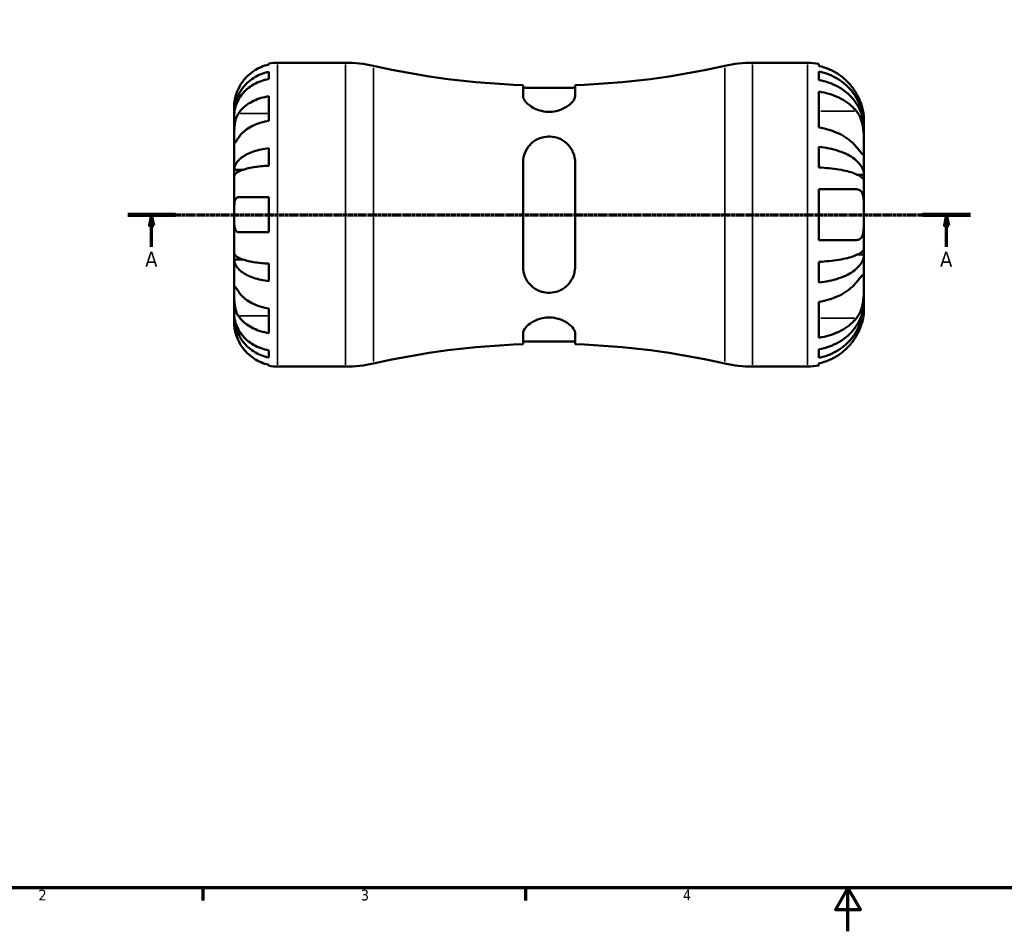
# Model space of a CAD drawing. Header units: millimetres. Extents: x -113 to 666, y 0 to 487.
# Tile 2 of 7: x 106 to 333, y 0 to 210. Entities that reach past the tile are written whole.
import ezdxf

# ---------------------------------------------------------------- set-up
doc = ezdxf.new("R2010")
doc.units = ezdxf.units.MM
doc.linetypes.add('CHAIN', pattern=[0.7087, 0.4724, -0.0591, 0.1181, -0.0591])
for name, color, linetype, lineweight in [('Border (ISO)', 7, 'Continuous', 70), ('Section Line (ISO)', 7, 'CHAIN', 70), ('Visible (ISO)', 7, 'Continuous', 50), ('Visible Narrow (ISO)', 7, 'Continuous', 35)]:
    doc.layers.add(name, color=color, linetype=linetype, lineweight=lineweight)
doc.styles.add('Label Text (ISO)', font='tahoma.ttf')
doc.styles.add('Note Text (ISO)', font='tahoma.ttf')

# ---------------------------------------------------------------- blocks, each defined once
blk = doc.blocks.new('Borders Default Border')
at = {"layer": 'Border (ISO)'}
for p, q in [((148.5, 10), (148.5, 7.1)), ((222.75, 10), (222.75, 7.1))]:
    blk.add_line(p, q, dxfattribs=at)
at = {"layer": 'Border (ISO)', "flags": 128}
for points in [[(10, 10), (10, 410), (584, 410), (584, 10), (10, 10)], [(297, 0), (297, 10), (294.11, 5), (299.89, 5), (297, 10)]]:
    blk.add_lwpolyline(points, dxfattribs=at)
at = {"layer": 'Border (ISO)', "color": 232, "true_color": 0xca0064, "char_height": 2.5, "attachment_point": 7, "style": 'Note Text (ISO)'}
for s, insert in [('2', (110.62, 7.1)), ('3', (184.85, 7.05)), ('4', (259, 7.1))]:
    blk.add_mtext(s, dxfattribs=dict(at, insert=insert))
blk = doc.blocks.new('2dTransSection0')
at = {"layer": 'Section Line (ISO)', "linetype": 'CHAIN'}
blk.add_line((131.16, 165.08), (325.21, 165.08), dxfattribs=at)
at = {"layer": 'Section Line (ISO)', "linetype": 'Continuous', "lineweight": 140}
for p, q in [((131.16, 165.08), (142.2, 165.08)), ((314.17, 165.08), (325.21, 165.08))]:
    blk.add_line(p, q, dxfattribs=at)
at = {"layer": 'Section Line (ISO)', "linetype": 'Continuous'}
for p, q in [((136.68, 165.08), (136.18, 162.58)), ((136.68, 162.58), (136.68, 165.08)), ((137.18, 162.58), (136.68, 165.08)), ((319.69, 165.08), (319.19, 162.58)), ((319.69, 162.58), (319.69, 165.08)), ((320.19, 162.58), (319.69, 165.08)), ((136.18, 162.58), (137.18, 162.58)), ((136.68, 157.64), (136.68, 162.58)), ((319.19, 162.58), (320.19, 162.58)), ((319.69, 157.64), (319.69, 162.58))]:
    blk.add_line(p, q, dxfattribs=at)
at = {"layer": 'Section Line (ISO)', "linetype": 'Continuous', "flags": 128}
for points in [[(137.18, 162.58), (136.68, 165.08), (136.18, 162.58), (137.18, 162.58)], [(320.19, 162.58), (319.69, 165.08), (319.19, 162.58), (320.19, 162.58)]]:
    blk.add_lwpolyline(points, dxfattribs=at)
at = {"layer": 'Section Line (ISO)'}
for points in [[(137.18, 162.58), (136.68, 165.08), (136.18, 162.58), (137.18, 162.58)], [(320.19, 162.58), (319.69, 165.08), (319.19, 162.58), (320.19, 162.58)]]:
    blk.add_solid(points, dxfattribs=at)
at = {"layer": 'Section Line (ISO)', "char_height": 3.5, "attachment_point": 7, "style": 'Label Text (ISO)'}
for insert in [(135.19, 153.08), (318.2, 153.08)]:
    blk.add_mtext('A', dxfattribs=dict(at, insert=insert))

msp = doc.modelspace()

# ---------------------------------------------------------------- linework, layer by layer
at = {"layer": 'Visible (ISO)'}
for p, q in [((163.683, 199.652), (163.683, 199.882)), ((165.683, 200.085), (181.314, 200.085)), ((275.053, 200.085), (287.683, 200.085)), ((290.283, 199.822), (290.283, 199.326)), ((163.683, 196.341), (163.683, 198.001)), ((290.283, 198.076), (290.283, 196.102)), ((222.183, 194.933), (222.183, 192.415)), ((234.183, 194.322), (222.183, 194.322)), ((234.183, 192.415), (234.183, 194.933)), ((290.283, 193.433), (290.283, 185.16)), ((163.683, 186.699), (163.683, 192.356)), ((155.683, 188.476), (155.683, 190.085)), ((155.683, 187.864), (155.683, 188.476)), ((155.683, 188.476), (155.708, 188.476)), ((155.683, 182.762), (155.683, 187.864)), ((300.683, 185.703), (300.683, 187.085)), ((300.683, 185.703), (300.664, 185.703)), ((300.683, 185.09), (300.683, 185.703)), ((300.683, 180.641), (300.683, 185.09)), ((155.683, 175.386), (155.683, 182.762)), ((163.683, 176.371), (163.683, 180.379)), ((290.283, 180.724), (290.283, 175.959)), ((300.683, 174.237), (300.683, 180.641)), ((222.183, 177.085), (222.183, 153.085)), ((234.183, 153.085), (234.183, 177.085)), ((155.683, 173.908), (155.683, 175.386)), ((155.683, 175.386), (157.592, 175.386)), ((155.683, 165.085), (155.683, 173.908)), ((300.683, 174.237), (299.278, 174.237)), ((300.683, 172.759), (300.683, 174.237)), ((300.683, 165.085), (300.683, 172.759)), ((290.283, 170.935), (290.283, 159.235)), ((163.683, 161.085), (163.683, 169.085)), ((155.683, 156.261), (155.683, 165.085)), ((300.683, 157.41), (300.683, 165.085)), ((300.683, 155.932), (300.683, 157.41)), ((155.683, 154.783), (155.683, 156.261)), ((155.683, 147.407), (155.683, 154.783)), ((155.683, 154.783), (157.592, 154.783)), ((290.283, 154.21), (290.283, 149.445)), ((300.683, 155.932), (299.278, 155.932)), ((300.683, 149.528), (300.683, 155.932)), ((163.683, 149.79), (163.683, 153.798)), ((155.683, 142.306), (155.683, 147.407)), ((300.683, 145.079), (300.683, 149.528)), ((163.683, 137.813), (163.683, 143.47)), ((290.283, 145.009), (290.283, 136.736)), ((300.683, 144.466), (300.664, 144.466)), ((300.683, 144.466), (300.683, 145.079)), ((300.683, 143.085), (300.683, 144.466)), ((155.683, 141.693), (155.683, 142.306)), ((155.683, 140.085), (155.683, 141.693)), ((155.683, 141.693), (155.708, 141.693)), ((222.183, 137.754), (222.183, 135.236)), ((234.183, 135.236), (234.183, 137.754)), ((163.683, 132.168), (163.683, 133.828)), ((234.183, 135.848), (222.183, 135.848)), ((290.283, 134.067), (290.283, 132.093)), ((163.683, 130.287), (163.683, 130.517)), ((165.683, 130.085), (181.314, 130.085)), ((275.053, 130.085), (287.683, 130.085)), ((290.283, 130.843), (290.283, 130.347))]:
    msp.add_line(p, q, dxfattribs=at)
for centre, radius, start, end in [((165.683, 190.085), 10, 90, 101.53696), ((181.314, 171.085), 29, 77.21752, 90), ((275.053, 171.085), 29, 90, 102.78248), ((287.683, 187.085), 13, 78.46304, 90), ((228.183, 377.674), 182.839, 257.21752, 268.11946), ((228.183, 377.674), 182.839, 271.88054, 282.78248), ((228.183, -47.505), 182.839, 91.88054, 102.78248), ((228.183, -47.505), 182.839, 77.21752, 88.11946), ((165.683, 140.085), 10, 258.46304, 270), ((181.314, 159.085), 29, 270, 282.78248), ((275.053, 159.085), 29, 257.21752, 270), ((287.683, 143.085), 13, 270, 281.53696)]:
    msp.add_arc(centre, radius, start, end, dxfattribs=at)
for points, knots in [([(163.683, 199.652), (163.041, 199.52), (162.414, 199.321), (161.287, 198.852), (160.687, 198.535), (159.567, 197.781), (159.048, 197.345), (158.176, 196.465), (157.742, 195.942), (157.092, 194.96), (156.846, 194.519), (156.643, 194.085)], [0.18974094, 0.18974094, 0.18974094, 0.18974094, 0.37012868, 0.37012868, 0.55581957, 0.55581957, 0.74151046, 0.74151046, 0.92738396, 0.92738396, 1.06567607, 1.06567607, 1.06567607, 1.06567607]), ([(155.683, 188.476), (155.683, 189.077), (155.744, 189.734), (156.007, 191.021), (156.21, 191.65), (156.683, 192.76), (156.998, 193.342), (157.746, 194.429), (158.181, 194.934), (159.054, 195.781), (159.573, 196.202), (160.692, 196.927), (161.291, 197.231), (162.416, 197.683), (163.042, 197.874), (163.683, 198.001)], [4.4593823, 4.4593823, 4.4593823, 4.4593823, 4.6457401, 4.6457401, 4.832098, 4.832098, 5.0177489, 5.0177489, 5.2033998, 5.2033998, 5.388581, 5.388581, 5.5737621, 5.5737621, 5.753847, 5.753847, 5.753847, 5.753847]), ([(298.966, 192.935), (298.81, 193.213), (298.642, 193.489), (297.975, 194.499), (297.407, 195.187), (296.269, 196.335), (295.596, 196.903), (294.144, 197.881), (293.365, 198.293), (291.912, 198.899), (291.107, 199.155), (290.283, 199.326)], [6.6261852, 6.6261852, 6.6261852, 6.6261852, 6.7149598, 6.7149598, 6.9591165, 6.9591165, 7.1999928, 7.1999928, 7.440869, 7.440869, 7.6725011, 7.6725011, 7.6725011, 7.6725011]), ([(290.283, 198.076), (291.117, 197.911), (291.932, 197.662), (293.394, 197.075), (294.173, 196.679), (295.627, 195.737), (296.302, 195.191), (297.437, 194.091), (298.002, 193.435), (298.974, 192.023), (299.383, 191.267), (299.999, 189.826), (300.262, 189.008), (300.604, 187.337), (300.683, 186.484), (300.683, 185.703)], [0.2466313, 0.2466313, 0.2466313, 0.2466313, 0.4808668, 0.4808668, 0.7215583, 0.7215583, 0.9622497, 0.9622497, 1.2034231, 1.2034231, 1.4445964, 1.4445964, 1.6866452, 1.6866452, 1.9286939, 1.9286939, 1.9286939, 1.9286939]), ([(163.683, 196.341), (163.04, 196.228), (162.413, 196.057), (161.287, 195.654), (160.687, 195.382), (159.568, 194.736), (159.048, 194.361), (158.176, 193.606), (157.742, 193.157), (156.995, 192.19), (156.681, 191.673), (156.209, 190.686), (156.007, 190.126), (155.744, 188.982), (155.683, 188.398), (155.683, 187.864)], [0.1897258, 0.1897258, 0.1897258, 0.1897258, 0.3701905, 0.3701905, 0.5555661, 0.5555661, 0.7409417, 0.7409417, 0.9263992, 0.9263992, 1.1118568, 1.1118568, 1.2980199, 1.2980199, 1.484183, 1.484183, 1.484183, 1.484183]), ([(300.683, 185.09), (300.683, 185.785), (300.604, 186.545), (300.262, 188.032), (299.999, 188.76), (299.383, 190.042), (298.974, 190.715), (298.002, 191.972), (297.437, 192.556), (296.302, 193.535), (295.627, 194.021), (294.173, 194.859), (293.394, 195.212), (291.932, 195.734), (291.117, 195.955), (290.283, 196.102)], [5.8009485, 5.8009485, 5.8009485, 5.8009485, 6.0429972, 6.0429972, 6.2850459, 6.2850459, 6.5262193, 6.5262193, 6.7673927, 6.7673927, 7.0080841, 7.0080841, 7.2487755, 7.2487755, 7.483011, 7.483011, 7.483011, 7.483011]), ([(156.643, 194.085), (156.55, 193.886), (156.462, 193.685), (156.307, 193.296), (156.238, 193.109), (156.098, 192.693), (156.031, 192.467), (155.873, 191.863), (155.806, 191.508), (155.715, 190.858), (155.697, 190.584), (155.681, 190.19), (155.683, 190.085), (155.683, 190.085)], [-0.64798358, -0.64798358, -0.64798358, -0.64798358, -0.58129223, -0.58129223, -0.51957432, -0.51957432, -0.44316993, -0.44316993, -0.3085364, -0.3085364, -0.15881239, -0.15881239, 0, 0, 0, 0]), ([(290.283, 193.433), (291.107, 193.313), (291.912, 193.132), (293.365, 192.703), (294.144, 192.412), (295.596, 191.72), (296.269, 191.319), (297.407, 190.507), (297.975, 190.02), (298.642, 189.306), (298.81, 189.111), (298.966, 188.914)], [0.2466526, 0.2466526, 0.2466526, 0.2466526, 0.4782847, 0.4782847, 0.719161, 0.719161, 0.9600372, 0.9600372, 1.2041939, 1.2041939, 1.2929685, 1.2929685, 1.2929685, 1.2929685]), ([(300.683, 187.085), (300.683, 187.085), (300.685, 187.2), (300.666, 187.682), (300.639, 188.075), (300.494, 188.949), (300.404, 189.37), (300.171, 190.192), (300.045, 190.572), (299.729, 191.394), (299.536, 191.832), (299.207, 192.491), (299.089, 192.714), (298.966, 192.935)], [-4.24254033, -4.24254033, -4.24254033, -4.24254033, -4.04111847, -4.04111847, -3.81227225, -3.81227225, -3.64484802, -3.64484802, -3.51212432, -3.51212432, -3.36499213, -3.36499213, -3.28860194, -3.28860194, -3.28860194, -3.28860194]), ([(156.643, 188.419), (156.848, 188.729), (157.096, 189.043), (157.752, 189.741), (158.187, 190.112), (159.061, 190.732), (159.58, 191.04), (160.698, 191.57), (161.297, 191.793), (162.42, 192.123), (163.044, 192.263), (163.683, 192.356)], [4.90264375, 4.90264375, 4.90264375, 4.90264375, 5.04224508, 5.04224508, 5.22854914, 5.22854914, 5.41380406, 5.41380406, 5.59905898, 5.59905898, 5.77859995, 5.77859995, 5.77859995, 5.77859995]), ([(234.183, 192.415), (234.183, 192.322), (234.172, 192.227), (234.057, 191.709), (233.764, 191.245), (232.91, 190.391), (232.385, 189.999), (231.179, 189.36), (230.518, 189.104), (229.188, 188.814), (228.559, 188.754), (227.261, 188.799), (226.624, 188.909), (225.303, 189.301), (224.66, 189.608), (223.462, 190.368), (222.953, 190.839), (222.337, 191.687), (222.183, 192.07), (222.183, 192.415)], [-2.3016633, -2.3016633, -2.3016633, -2.3016633, -2.2328399, -2.2328399, -1.9353558, -1.9353558, -1.67728, -1.67728, -1.4446325, -1.4446325, -1.2520303, -1.2520303, -1.0527457, -1.0527457, -0.8093498, -0.8093498, -0.5124694, -0.5124694, -0.2556652, -0.2556652, -0.2556652, -0.2556652]), ([(155.683, 182.762), (155.683, 182.972), (155.683, 183.204), (155.685, 183.721), (155.687, 184.008), (155.705, 184.719), (155.725, 185.149), (155.812, 185.991), (155.876, 186.394), (156.032, 187.046), (156.109, 187.3), (156.287, 187.77), (156.386, 187.983), (156.543, 188.262), (156.592, 188.343), (156.643, 188.419)], [0, 0, 0, 0, 0.08884908, 0.08884908, 0.18379648, 0.18379648, 0.31419699, 0.31419699, 0.43784665, 0.43784665, 0.52411276, 0.52411276, 0.60765264, 0.60765264, 0.6434969, 0.6434969, 0.6434969, 0.6434969]), ([(298.966, 188.914), (299.066, 188.787), (299.163, 188.653), (299.478, 188.176), (299.677, 187.801), (300, 187.029), (300.128, 186.644), (300.366, 185.74), (300.461, 185.221), (300.62, 183.959), (300.656, 183.231), (300.687, 181.835), (300.683, 181.187), (300.683, 180.641)], [-0.94860321, -0.94860321, -0.94860321, -0.94860321, -0.88733056, -0.88733056, -0.74139622, -0.74139622, -0.6125463, -0.6125463, -0.45336973, -0.45336973, -0.23160122, -0.23160122, 0, 0, 0, 0]), ([(163.683, 186.699), (163.044, 186.606), (162.42, 186.466), (161.297, 186.136), (160.698, 185.913), (159.58, 185.383), (159.061, 185.075), (158.187, 184.455), (157.752, 184.084), (157.096, 183.387), (156.848, 183.072), (156.643, 182.762)], [0.18972425, 0.18972425, 0.18972425, 0.18972425, 0.36926522, 0.36926522, 0.55452014, 0.55452014, 0.73977506, 0.73977506, 0.92607912, 0.92607912, 1.06568045, 1.06568045, 1.06568045, 1.06568045]), ([(298.966, 180.641), (298.81, 180.838), (298.642, 181.033), (297.975, 181.747), (297.407, 182.234), (296.269, 183.046), (295.596, 183.447), (294.144, 184.139), (293.365, 184.43), (291.912, 184.859), (291.107, 185.039), (290.283, 185.16)], [6.6261241, 6.6261241, 6.6261241, 6.6261241, 6.7148988, 6.7148988, 6.9590555, 6.9590555, 7.1999317, 7.1999317, 7.440808, 7.440808, 7.67244, 7.67244, 7.67244, 7.67244]), ([(156.643, 182.762), (156.584, 182.674), (156.528, 182.59), (156.367, 182.346), (156.27, 182.2), (156.094, 181.943), (156.018, 181.835), (155.866, 181.641), (155.806, 181.585), (155.715, 181.598), (155.697, 181.7), (155.681, 182.092), (155.683, 182.388), (155.683, 182.762)], [-0.64434498, -0.64434498, -0.64434498, -0.64434498, -0.60308586, -0.60308586, -0.52007987, -0.52007987, -0.43273909, -0.43273909, -0.31000661, -0.31000661, -0.15868997, -0.15868997, 0, 0, 0, 0]), ([(222.183, 177.085), (222.183, 177.294), (222.194, 177.503), (222.309, 178.604), (222.602, 179.456), (223.457, 180.858), (223.981, 181.44), (225.187, 182.331), (225.848, 182.663), (227.178, 183.033), (227.807, 183.107), (229.105, 183.05), (229.742, 182.913), (231.063, 182.405), (231.706, 181.996), (232.904, 180.894), (233.413, 180.154), (234.03, 178.633), (234.183, 177.869), (234.183, 177.085)], [-2.3016633, -2.3016633, -2.3016633, -2.3016633, -2.2328399, -2.2328399, -1.9353558, -1.9353558, -1.67728, -1.67728, -1.4446325, -1.4446325, -1.2520303, -1.2520303, -1.0527457, -1.0527457, -0.8093498, -0.8093498, -0.5124694, -0.5124694, -0.2556652, -0.2556652, -0.2556652, -0.2556652]), ([(155.683, 175.386), (155.683, 175.701), (155.744, 176.045), (156.007, 176.72), (156.21, 177.05), (156.683, 177.632), (156.998, 177.937), (157.746, 178.507), (158.181, 178.772), (159.054, 179.216), (159.573, 179.436), (160.692, 179.816), (161.291, 179.976), (162.416, 180.213), (163.042, 180.313), (163.683, 180.379)], [4.4593823, 4.4593823, 4.4593823, 4.4593823, 4.6457401, 4.6457401, 4.832098, 4.832098, 5.0177489, 5.0177489, 5.2033998, 5.2033998, 5.388581, 5.388581, 5.5737621, 5.5737621, 5.753847, 5.753847, 5.753847, 5.753847]), ([(290.283, 180.724), (291.117, 180.637), (291.932, 180.507), (293.394, 180.199), (294.173, 179.991), (295.627, 179.498), (296.302, 179.211), (297.437, 178.635), (298.002, 178.291), (298.974, 177.55), (299.383, 177.154), (299.999, 176.399), (300.262, 175.97), (300.604, 175.094), (300.683, 174.647), (300.683, 174.237)], [0.2466313, 0.2466313, 0.2466313, 0.2466313, 0.4808668, 0.4808668, 0.7215583, 0.7215583, 0.9622497, 0.9622497, 1.2034231, 1.2034231, 1.4445964, 1.4445964, 1.6866452, 1.6866452, 1.9286939, 1.9286939, 1.9286939, 1.9286939]), ([(300.683, 180.641), (300.683, 180.113), (300.686, 179.692), (300.658, 179.101), (300.624, 178.942), (300.465, 178.919), (300.37, 178.981), (300.133, 179.212), (300.005, 179.357), (299.684, 179.74), (299.487, 179.985), (299.17, 180.383), (299.07, 180.51), (298.966, 180.641)], [0, 0, 0, 0, 0.22381444, 0.22381444, 0.45164106, 0.45164106, 0.61259483, 0.61259483, 0.742717, 0.742717, 0.88991705, 0.88991705, 0.95432377, 0.95432377, 0.95432377, 0.95432377]), ([(163.683, 176.371), (163.04, 176.338), (162.413, 176.289), (161.287, 176.171), (160.687, 176.092), (159.568, 175.905), (159.048, 175.796), (158.176, 175.576), (157.742, 175.446), (156.995, 175.165), (156.681, 175.014), (156.209, 174.728), (156.007, 174.565), (155.744, 174.233), (155.683, 174.063), (155.683, 173.908)], [0.1897258, 0.1897258, 0.1897258, 0.1897258, 0.3701905, 0.3701905, 0.5555661, 0.5555661, 0.7409417, 0.7409417, 0.9263992, 0.9263992, 1.1118568, 1.1118568, 1.2980199, 1.2980199, 1.484183, 1.484183, 1.484183, 1.484183]), ([(300.683, 172.759), (300.683, 172.961), (300.604, 173.182), (300.262, 173.614), (299.999, 173.825), (299.383, 174.198), (298.974, 174.393), (298.002, 174.759), (297.437, 174.928), (296.302, 175.213), (295.627, 175.354), (294.173, 175.598), (293.394, 175.7), (291.932, 175.852), (291.117, 175.916), (290.283, 175.959)], [5.8009475, 5.8009475, 5.8009475, 5.8009475, 6.0429962, 6.0429962, 6.2850449, 6.2850449, 6.5262183, 6.5262183, 6.7673917, 6.7673917, 7.0080831, 7.0080831, 7.2487745, 7.2487745, 7.48301, 7.48301, 7.48301, 7.48301]), ([(290.283, 170.935), (291.107, 170.935), (291.912, 170.935), (293.365, 170.935), (294.144, 170.935), (295.596, 170.935), (296.269, 170.935), (297.407, 170.935), (297.975, 170.935), (298.642, 170.935), (298.81, 170.935), (298.966, 170.935)], [0.2466526, 0.2466526, 0.2466526, 0.2466526, 0.4782847, 0.4782847, 0.719161, 0.719161, 0.9600372, 0.9600372, 1.2041939, 1.2041939, 1.2929685, 1.2929685, 1.2929685, 1.2929685]), ([(298.966, 170.935), (299.167, 170.935), (299.354, 170.901), (299.67, 170.771), (299.803, 170.683), (300.046, 170.444), (300.154, 170.289), (300.38, 169.827), (300.475, 169.487), (300.624, 168.577), (300.656, 167.982), (300.687, 166.62), (300.683, 165.857), (300.683, 165.085)], [-0.9517945, -0.9517945, -0.9517945, -0.9517945, -0.82810392, -0.82810392, -0.72197938, -0.72197938, -0.6093562, -0.6093562, -0.44362268, -0.44362268, -0.23160988, -0.23160988, 0, 0, 0, 0]), ([(155.683, 165.085), (155.683, 165.422), (155.683, 165.759), (155.686, 166.444), (155.689, 166.787), (155.721, 167.552), (155.759, 167.941), (155.889, 168.462), (155.958, 168.632), (156.115, 168.862), (156.193, 168.938), (156.373, 169.045), (156.475, 169.075), (156.605, 169.084), (156.624, 169.085), (156.643, 169.085)], [-2.77804136, -2.77804136, -2.77804136, -2.77804136, -2.67672151, -2.67672151, -2.56558131, -2.56558131, -2.40960112, -2.40960112, -2.30519389, -2.30519389, -2.22617552, -2.22617552, -2.14450488, -2.14450488, -2.1308178, -2.1308178, -2.1308178, -2.1308178]), ([(156.643, 169.085), (156.848, 169.085), (157.096, 169.085), (157.752, 169.085), (158.187, 169.085), (159.061, 169.085), (159.58, 169.085), (160.698, 169.085), (161.297, 169.085), (162.42, 169.085), (163.044, 169.085), (163.683, 169.085)], [4.90264375, 4.90264375, 4.90264375, 4.90264375, 5.04224508, 5.04224508, 5.22854914, 5.22854914, 5.41380406, 5.41380406, 5.59905898, 5.59905898, 5.77859995, 5.77859995, 5.77859995, 5.77859995]), ([(156.643, 161.085), (156.574, 161.085), (156.509, 161.093), (156.348, 161.136), (156.258, 161.183), (156.093, 161.331), (156.019, 161.434), (155.867, 161.757), (155.805, 162.005), (155.715, 162.66), (155.697, 163.082), (155.681, 164.033), (155.683, 164.556), (155.683, 165.085)], [-0.64008532, -0.64008532, -0.64008532, -0.64008532, -0.59222185, -0.59222185, -0.51595037, -0.51595037, -0.43235608, -0.43235608, -0.30863031, -0.30863031, -0.15844955, -0.15844955, 0, 0, 0, 0]), ([(300.683, 165.085), (300.683, 164.643), (300.683, 164.203), (300.68, 163.299), (300.675, 162.84), (300.637, 161.876), (300.598, 161.39), (300.451, 160.587), (300.351, 160.265), (300.121, 159.829), (300.012, 159.684), (299.764, 159.457), (299.627, 159.374), (299.319, 159.262), (299.148, 159.235), (298.966, 159.235)], [0, 0, 0, 0, 0.13248929, 0.13248929, 0.27841307, 0.27841307, 0.45845346, 0.45845346, 0.62068456, 0.62068456, 0.73086304, 0.73086304, 0.83823521, 0.83823521, 0.9502799, 0.9502799, 0.9502799, 0.9502799]), ([(163.683, 161.085), (163.044, 161.085), (162.42, 161.085), (161.297, 161.085), (160.698, 161.085), (159.58, 161.085), (159.061, 161.085), (158.187, 161.085), (157.752, 161.085), (157.096, 161.085), (156.848, 161.085), (156.643, 161.085)], [0.18972425, 0.18972425, 0.18972425, 0.18972425, 0.36926522, 0.36926522, 0.55452014, 0.55452014, 0.73977506, 0.73977506, 0.92607912, 0.92607912, 1.06568045, 1.06568045, 1.06568045, 1.06568045]), ([(298.966, 159.235), (298.81, 159.235), (298.642, 159.235), (297.975, 159.235), (297.407, 159.235), (296.269, 159.235), (295.596, 159.235), (294.144, 159.235), (293.365, 159.235), (291.912, 159.235), (291.107, 159.235), (290.283, 159.235)], [6.6261235, 6.6261235, 6.6261235, 6.6261235, 6.7148981, 6.7148981, 6.9590548, 6.9590548, 7.199931, 7.199931, 7.4408073, 7.4408073, 7.6724394, 7.6724394, 7.6724394, 7.6724394]), ([(290.283, 154.21), (291.117, 154.253), (291.932, 154.317), (293.394, 154.469), (294.173, 154.571), (295.627, 154.815), (296.302, 154.956), (297.437, 155.241), (298.002, 155.41), (298.974, 155.776), (299.383, 155.971), (299.999, 156.344), (300.262, 156.555), (300.604, 156.987), (300.683, 157.208), (300.683, 157.41)], [0.2466313, 0.2466313, 0.2466313, 0.2466313, 0.4808668, 0.4808668, 0.7215583, 0.7215583, 0.9622497, 0.9622497, 1.2034231, 1.2034231, 1.4445964, 1.4445964, 1.6866452, 1.6866452, 1.9286939, 1.9286939, 1.9286939, 1.9286939]), ([(155.683, 156.261), (155.683, 156.106), (155.744, 155.936), (156.007, 155.603), (156.21, 155.44), (156.683, 155.154), (156.998, 155.003), (157.746, 154.722), (158.181, 154.591), (159.054, 154.372), (159.573, 154.263), (160.692, 154.076), (161.291, 153.997), (162.416, 153.88), (163.042, 153.831), (163.683, 153.798)], [4.4593823, 4.4593823, 4.4593823, 4.4593823, 4.6457401, 4.6457401, 4.832098, 4.832098, 5.0177489, 5.0177489, 5.2033998, 5.2033998, 5.388581, 5.388581, 5.5737621, 5.5737621, 5.753847, 5.753847, 5.753847, 5.753847]), ([(163.683, 149.79), (163.042, 149.856), (162.416, 149.957), (161.291, 150.193), (160.692, 150.353), (159.573, 150.733), (159.054, 150.953), (158.181, 151.398), (157.746, 151.662), (156.998, 152.232), (156.683, 152.537), (156.21, 153.119), (156.007, 153.449), (155.744, 154.124), (155.683, 154.468), (155.683, 154.783)], [0.1897184, 0.1897184, 0.1897184, 0.1897184, 0.3698032, 0.3698032, 0.5549844, 0.5549844, 0.7401655, 0.7401655, 0.9258164, 0.9258164, 1.1114673, 1.1114673, 1.2978252, 1.2978252, 1.484183, 1.484183, 1.484183, 1.484183]), ([(300.683, 155.932), (300.683, 155.522), (300.604, 155.075), (300.262, 154.199), (299.999, 153.77), (299.383, 153.015), (298.974, 152.619), (298.002, 151.878), (297.437, 151.534), (296.302, 150.958), (295.627, 150.671), (294.173, 150.178), (293.394, 149.97), (291.932, 149.662), (291.117, 149.532), (290.283, 149.445)], [5.8009475, 5.8009475, 5.8009475, 5.8009475, 6.0429962, 6.0429962, 6.2850449, 6.2850449, 6.5262183, 6.5262183, 6.7673917, 6.7673917, 7.0080831, 7.0080831, 7.2487745, 7.2487745, 7.48301, 7.48301, 7.48301, 7.48301]), ([(234.183, 153.085), (234.183, 152.875), (234.172, 152.666), (234.057, 151.565), (233.764, 150.713), (232.91, 149.311), (232.385, 148.729), (231.179, 147.838), (230.518, 147.506), (229.188, 147.136), (228.559, 147.062), (227.261, 147.119), (226.624, 147.256), (225.303, 147.764), (224.66, 148.173), (223.462, 149.275), (222.953, 150.015), (222.337, 151.536), (222.183, 152.3), (222.183, 153.085)], [-2.3016633, -2.3016633, -2.3016633, -2.3016633, -2.2328399, -2.2328399, -1.9353558, -1.9353558, -1.67728, -1.67728, -1.4446325, -1.4446325, -1.2520303, -1.2520303, -1.0527457, -1.0527457, -0.8093498, -0.8093498, -0.5124694, -0.5124694, -0.2556652, -0.2556652, -0.2556652, -0.2556652]), ([(298.966, 149.528), (299.066, 149.655), (299.163, 149.777), (299.478, 150.173), (299.677, 150.42), (300, 150.806), (300.128, 150.951), (300.366, 151.185), (300.461, 151.249), (300.62, 151.23), (300.656, 151.082), (300.687, 150.506), (300.683, 150.074), (300.683, 149.528)], [-0.94860321, -0.94860321, -0.94860321, -0.94860321, -0.88733056, -0.88733056, -0.74139622, -0.74139622, -0.6125463, -0.6125463, -0.45336973, -0.45336973, -0.23160122, -0.23160122, 0, 0, 0, 0]), ([(156.643, 141.75), (156.584, 141.838), (156.528, 141.931), (156.367, 142.225), (156.27, 142.439), (156.094, 142.914), (156.018, 143.173), (155.866, 143.829), (155.806, 144.23), (155.715, 145.137), (155.697, 145.634), (155.681, 146.589), (155.683, 147.033), (155.683, 147.407)], [-0.64434498, -0.64434498, -0.64434498, -0.64434498, -0.60308586, -0.60308586, -0.52007987, -0.52007987, -0.43273909, -0.43273909, -0.31000661, -0.31000661, -0.15868997, -0.15868997, 0, 0, 0, 0]), ([(155.683, 147.407), (155.683, 147.616), (155.683, 147.802), (155.685, 148.129), (155.687, 148.266), (155.705, 148.506), (155.725, 148.577), (155.812, 148.579), (155.876, 148.517), (156.032, 148.315), (156.109, 148.205), (156.287, 147.943), (156.386, 147.794), (156.543, 147.557), (156.592, 147.483), (156.643, 147.407)], [0, 0, 0, 0, 0.08884908, 0.08884908, 0.18379648, 0.18379648, 0.31419699, 0.31419699, 0.43784665, 0.43784665, 0.52411276, 0.52411276, 0.60765264, 0.60765264, 0.6434969, 0.6434969, 0.6434969, 0.6434969]), ([(156.643, 147.407), (156.848, 147.097), (157.096, 146.782), (157.752, 146.085), (158.187, 145.714), (159.061, 145.094), (159.58, 144.786), (160.698, 144.256), (161.297, 144.033), (162.42, 143.703), (163.044, 143.563), (163.683, 143.47)], [4.90264552, 4.90264552, 4.90264552, 4.90264552, 5.04224685, 5.04224685, 5.22855091, 5.22855091, 5.41380583, 5.41380583, 5.59906075, 5.59906075, 5.77860171, 5.77860171, 5.77860171, 5.77860171]), ([(290.283, 145.009), (291.107, 145.13), (291.912, 145.31), (293.365, 145.739), (294.144, 146.03), (295.596, 146.722), (296.269, 147.123), (297.407, 147.935), (297.975, 148.422), (298.642, 149.136), (298.81, 149.331), (298.966, 149.528)], [0.2466526, 0.2466526, 0.2466526, 0.2466526, 0.4782847, 0.4782847, 0.719161, 0.719161, 0.9600372, 0.9600372, 1.2041939, 1.2041939, 1.2929685, 1.2929685, 1.2929685, 1.2929685]), ([(300.683, 149.528), (300.683, 149.001), (300.686, 148.378), (300.658, 146.997), (300.624, 146.252), (300.465, 144.97), (300.37, 144.448), (300.133, 143.54), (300.005, 143.154), (299.684, 142.382), (299.487, 142.008), (299.17, 141.525), (299.07, 141.386), (298.966, 141.255)], [0, 0, 0, 0, 0.22381444, 0.22381444, 0.45164106, 0.45164106, 0.61259483, 0.61259483, 0.742717, 0.742717, 0.88991705, 0.88991705, 0.95432377, 0.95432377, 0.95432377, 0.95432377]), ([(290.283, 134.067), (291.117, 134.214), (291.932, 134.435), (293.394, 134.957), (294.173, 135.31), (295.627, 136.148), (296.302, 136.634), (297.437, 137.613), (298.002, 138.197), (298.974, 139.454), (299.383, 140.127), (299.999, 141.409), (300.262, 142.137), (300.604, 143.624), (300.683, 144.384), (300.683, 145.079)], [0.2466313, 0.2466313, 0.2466313, 0.2466313, 0.4808668, 0.4808668, 0.7215583, 0.7215583, 0.9622497, 0.9622497, 1.2034231, 1.2034231, 1.4445964, 1.4445964, 1.6866452, 1.6866452, 1.9286939, 1.9286939, 1.9286939, 1.9286939]), ([(300.683, 144.466), (300.683, 143.685), (300.604, 142.832), (300.262, 141.161), (299.999, 140.343), (299.383, 138.902), (298.974, 138.146), (298.002, 136.734), (297.437, 136.078), (296.302, 134.978), (295.627, 134.432), (294.173, 133.49), (293.394, 133.094), (291.932, 132.507), (291.117, 132.258), (290.283, 132.093)], [5.8009475, 5.8009475, 5.8009475, 5.8009475, 6.0429962, 6.0429962, 6.2850449, 6.2850449, 6.5262183, 6.5262183, 6.7673917, 6.7673917, 7.0080831, 7.0080831, 7.2487745, 7.2487745, 7.48301, 7.48301, 7.48301, 7.48301]), ([(298.966, 137.235), (299.055, 137.394), (299.142, 137.556), (299.457, 138.167), (299.663, 138.62), (299.996, 139.458), (300.127, 139.84), (300.366, 140.649), (300.461, 141.061), (300.62, 141.941), (300.656, 142.351), (300.687, 142.932), (300.683, 143.085), (300.683, 143.085)], [-0.94868084, -0.94868084, -0.94868084, -0.94868084, -0.89405876, -0.89405876, -0.74352062, -0.74352062, -0.61265786, -0.61265786, -0.45363656, -0.45363656, -0.23162065, -0.23162065, 0, 0, 0, 0]), ([(155.683, 142.306), (155.683, 141.771), (155.744, 141.187), (156.007, 140.043), (156.209, 139.483), (156.681, 138.496), (156.995, 137.979), (157.742, 137.012), (158.176, 136.563), (159.048, 135.808), (159.568, 135.433), (160.687, 134.787), (161.287, 134.515), (162.413, 134.112), (163.04, 133.941), (163.683, 133.828)], [4.4593826, 4.4593826, 4.4593826, 4.4593826, 4.6455458, 4.6455458, 4.8317089, 4.8317089, 5.0171664, 5.0171664, 5.202624, 5.202624, 5.3879996, 5.3879996, 5.5733752, 5.5733752, 5.7538399, 5.7538399, 5.7538399, 5.7538399]), ([(163.683, 132.168), (163.042, 132.295), (162.416, 132.486), (161.291, 132.938), (160.692, 133.242), (159.573, 133.967), (159.054, 134.388), (158.181, 135.235), (157.746, 135.74), (156.998, 136.827), (156.683, 137.409), (156.21, 138.519), (156.007, 139.148), (155.744, 140.435), (155.683, 141.092), (155.683, 141.693)], [0.1897184, 0.1897184, 0.1897184, 0.1897184, 0.3698032, 0.3698032, 0.5549844, 0.5549844, 0.7401655, 0.7401655, 0.9258164, 0.9258164, 1.1114673, 1.1114673, 1.2978252, 1.2978252, 1.484183, 1.484183, 1.484183, 1.484183]), ([(163.683, 137.813), (163.044, 137.906), (162.42, 138.046), (161.297, 138.376), (160.698, 138.599), (159.58, 139.129), (159.061, 139.437), (158.187, 140.058), (157.752, 140.428), (157.096, 141.126), (156.848, 141.44), (156.643, 141.75)], [0.18972425, 0.18972425, 0.18972425, 0.18972425, 0.36926522, 0.36926522, 0.55452014, 0.55452014, 0.73977506, 0.73977506, 0.92607912, 0.92607912, 1.06568045, 1.06568045, 1.06568045, 1.06568045]), ([(222.183, 137.754), (222.183, 137.847), (222.194, 137.942), (222.309, 138.46), (222.602, 138.924), (223.457, 139.778), (223.981, 140.17), (225.187, 140.809), (225.848, 141.065), (227.178, 141.355), (227.807, 141.415), (229.105, 141.37), (229.742, 141.26), (231.063, 140.868), (231.706, 140.561), (232.904, 139.801), (233.413, 139.33), (234.03, 138.482), (234.183, 138.099), (234.183, 137.754)], [-2.3016633, -2.3016633, -2.3016633, -2.3016633, -2.2328399, -2.2328399, -1.9353558, -1.9353558, -1.67728, -1.67728, -1.4446325, -1.4446325, -1.2520303, -1.2520303, -1.0527457, -1.0527457, -0.8093498, -0.8093498, -0.5124694, -0.5124694, -0.2556652, -0.2556652, -0.2556652, -0.2556652]), ([(298.966, 141.255), (298.81, 141.058), (298.642, 140.863), (297.975, 140.149), (297.407, 139.662), (296.269, 138.85), (295.596, 138.449), (294.144, 137.757), (293.365, 137.466), (291.912, 137.037), (291.107, 136.856), (290.283, 136.736)], [6.6261235, 6.6261235, 6.6261235, 6.6261235, 6.7148981, 6.7148981, 6.9590548, 6.9590548, 7.199931, 7.199931, 7.4408073, 7.4408073, 7.6724394, 7.6724394, 7.6724394, 7.6724394]), ([(155.683, 140.085), (155.683, 140.085), (155.683, 140.042), (155.686, 139.865), (155.689, 139.723), (155.721, 139.275), (155.759, 138.931), (155.889, 138.255), (155.958, 137.962), (156.115, 137.423), (156.193, 137.186), (156.373, 136.699), (156.475, 136.452), (156.605, 136.166), (156.624, 136.125), (156.643, 136.085)], [-2.77804136, -2.77804136, -2.77804136, -2.77804136, -2.67672151, -2.67672151, -2.56558131, -2.56558131, -2.40960112, -2.40960112, -2.30519389, -2.30519389, -2.22617552, -2.22617552, -2.14450488, -2.14450488, -2.1308178, -2.1308178, -2.1308178, -2.1308178]), ([(156.643, 136.085), (156.846, 135.65), (157.092, 135.209), (157.742, 134.227), (158.176, 133.704), (159.048, 132.824), (159.567, 132.388), (160.687, 131.634), (161.287, 131.317), (162.414, 130.848), (163.041, 130.649), (163.683, 130.517)], [4.90265002, 4.90265002, 4.90265002, 4.90265002, 5.04094212, 5.04094212, 5.22681563, 5.22681563, 5.41250651, 5.41250651, 5.5981974, 5.5981974, 5.77858514, 5.77858514, 5.77858514, 5.77858514]), ([(290.283, 130.843), (291.107, 131.014), (291.912, 131.27), (293.365, 131.876), (294.144, 132.288), (295.596, 133.266), (296.269, 133.834), (297.407, 134.982), (297.975, 135.67), (298.642, 136.68), (298.81, 136.956), (298.966, 137.235)], [0.2466526, 0.2466526, 0.2466526, 0.2466526, 0.4782847, 0.4782847, 0.719161, 0.719161, 0.9600372, 0.9600372, 1.2041939, 1.2041939, 1.2929685, 1.2929685, 1.2929685, 1.2929685])]:
    msp.add_open_spline(points, degree=3, knots=knots, dxfattribs=at)
at = {"layer": 'Visible Narrow (ISO)'}
for p, q in [((165.683, 130.515), (165.683, 199.654)), ((181.314, 130.515), (181.314, 199.654)), ((275.053, 199.654), (275.053, 130.515)), ((287.683, 130.515), (287.683, 199.654)), ((187.73, 198.944), (187.73, 131.225)), ((268.636, 131.225), (268.636, 198.944)), ((156.995, 188.419), (163.331, 188.419)), ((298.531, 188.914), (290.717, 188.914)), ((156.995, 141.75), (163.331, 141.75)), ((298.531, 141.255), (290.717, 141.255))]:
    msp.add_line(p, q, dxfattribs=at)

# ---------------------------------------------------------------- block references
msp.add_blockref('Borders Default Border', (0, 0))
at = {"layer": 'Section Line (ISO)'}
msp.add_blockref('2dTransSection0', (0, 0), dxfattribs=at)

doc.saveas('drawing.dxf')
